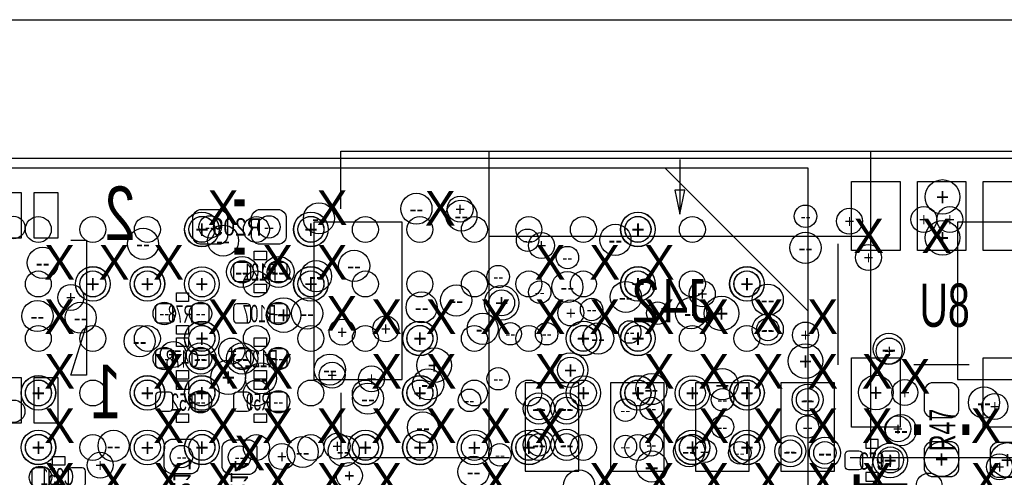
# Model space of a CAD drawing. Extents: x -22 to 398, y -34 to 263.
# Tile 31 of 39: x 34.56 to 49.01, y 28.52 to 35.24. Entities that reach past the tile are written whole.
import ezdxf
from ezdxf.enums import TextEntityAlignment as Align

# ---------------------------------------------------------------- set-up
doc = ezdxf.new("R2010")
doc.units = 0
for name, color, linetype in [('ASSY_BOT', 17, 'CONTINUOUS'), ('ASSY_TOP', 18, 'CONTINUOUS'), ('BOT', 16, 'CONTINUOUS'), ('DRILL', 12, 'CONTINUOUS'), ('OUTLINE', 6, 'CONTINUOUS'), ('SILK_BOT', 13, 'CONTINUOUS'), ('SILK_TOP', 14, 'CONTINUOUS'), ('TOP', 15, 'CONTINUOUS')]:
    doc.layers.add(name, color=color, linetype=linetype)

# ---------------------------------------------------------------- blocks, each defined once
blk = doc.blocks.new('FIGURE_CIRCLE')
blk.add_circle((0, 0), 0.5)

msp = doc.modelspace()

# ---------------------------------------------------------------- linework, layer by layer
at = {"layer": 'BOT'}
for points in [[(34.581592, 32.040576), (34.581592, 32.700976), (34.352992, 32.700976), (34.352992, 32.040576)], [(35.120072, 32.040576), (35.120072, 32.700976), (34.764472, 32.700976), (34.764472, 32.040576)], [(38.874192, 32.269938), (38.874192, 29.958538), (40.169592, 29.958538), (40.169592, 32.269938)], [(48.324008, 32.269938), (48.324008, 29.958538), (49.619408, 29.958538), (49.619408, 32.269938)], [(34.581592, 29.325824), (34.581592, 29.986224), (34.352992, 29.986224), (34.352992, 29.325824)], [(35.120072, 29.325824), (35.120072, 29.986224), (34.764472, 29.986224), (34.764472, 29.325824)], [(42.765472, 28.616402), (42.765472, 29.911802), (41.978072, 29.911802), (41.978072, 28.616402)], [(44.015406, 28.616402), (44.015406, 29.911802), (43.228006, 29.911802), (43.228006, 28.616402)], [(45.26534, 28.616402), (45.26534, 29.911802), (44.47794, 29.911802), (44.47794, 28.616402)], [(46.515528, 28.616402), (46.515528, 29.911802), (45.728128, 29.911802), (45.728128, 28.616402)]]:
    msp.add_lwpolyline(points, close=True, dxfattribs=at)
for points in [[(37.503862, 31.946088), (37.199062, 31.946088, -0.294587), (37.097462, 32.047688), (37.097462, 32.352488, -0.294587), (37.199062, 32.454088), (37.503862, 32.454088, -0.294587), (37.605462, 32.352488), (37.605462, 32.047688, -0.294587)], [(38.367462, 31.946088), (38.062662, 31.946088, -0.294587), (37.961062, 32.047688), (37.961062, 32.352488, -0.294587), (38.062662, 32.454088), (38.367462, 32.454088, -0.294587), (38.469062, 32.352488), (38.469062, 32.047688, -0.294587)], [(37.948362, 31.628588, 0.414214), (37.897562, 31.679388), (37.745162, 31.679388, 0.414214), (37.694362, 31.628588), (37.694362, 31.450788, 0.414214), (37.745162, 31.399988), (37.897562, 31.399988, 0.414214), (37.948362, 31.450788)], [(38.227762, 31.450788, 0.414214), (38.278562, 31.399988), (38.430962, 31.399988, 0.414214), (38.481762, 31.450788), (38.481762, 31.628588, 0.414214), (38.430962, 31.679388), (38.278562, 31.679388, 0.414214), (38.227762, 31.628588)], [(36.805362, 31.018988, 0.414214), (36.754562, 31.069788), (36.602162, 31.069788, 0.414214), (36.551362, 31.018988), (36.551362, 30.841188, 0.414214), (36.602162, 30.790388), (36.754562, 30.790388, 0.414214), (36.805362, 30.841188)], [(37.084762, 30.841188, 0.414214), (37.135562, 30.790388), (37.287962, 30.790388, 0.414214), (37.338762, 30.841188), (37.338762, 31.018988, 0.414214), (37.287962, 31.069788), (37.135562, 31.069788, 0.414214), (37.084762, 31.018988)], [(37.948362, 31.018988, 0.414214), (37.897562, 31.069788), (37.745162, 31.069788, 0.414214), (37.694362, 31.018988), (37.694362, 30.841188, 0.414214), (37.745162, 30.790388), (37.897562, 30.790388, 0.414214), (37.948362, 30.841188)], [(38.227762, 30.841188, 0.414214), (38.278562, 30.790388), (38.430962, 30.790388, 0.414214), (38.481762, 30.841188), (38.481762, 31.018988, 0.414214), (38.430962, 31.069788), (38.278562, 31.069788, 0.414214), (38.227762, 31.018988)], [(36.805362, 30.358588, 0.414214), (36.754562, 30.409388), (36.602162, 30.409388, 0.414214), (36.551362, 30.358588), (36.551362, 30.180788, 0.414214), (36.602162, 30.129988), (36.754562, 30.129988, 0.414214), (36.805362, 30.180788)], [(37.084762, 30.180788, 0.414214), (37.135562, 30.129988), (37.287962, 30.129988, 0.414214), (37.338762, 30.180788), (37.338762, 30.358588, 0.414214), (37.287962, 30.409388), (37.135562, 30.409388, 0.414214), (37.084762, 30.358588)], [(37.948362, 30.358588, 0.414214), (37.897562, 30.409388), (37.745162, 30.409388, 0.414214), (37.694362, 30.358588), (37.694362, 30.180788, 0.414214), (37.745162, 30.129988), (37.897562, 30.129988, 0.414214), (37.948362, 30.180788)], [(38.481762, 30.358588, 0.414214), (38.430962, 30.409388), (38.278562, 30.409388, 0.414214), (38.227762, 30.358588), (38.227762, 30.180788, 0.414214), (38.278562, 30.129988), (38.430962, 30.129988, 0.414214), (38.481762, 30.180788)], [(36.805362, 29.723588, 0.414214), (36.754562, 29.774388), (36.602162, 29.774388, 0.414214), (36.551362, 29.723588), (36.551362, 29.545788, 0.414214), (36.602162, 29.494988), (36.754562, 29.494988, 0.414214), (36.805362, 29.545788)], [(37.084762, 29.545788, 0.414214), (37.135562, 29.494988), (37.287962, 29.494988, 0.414214), (37.338762, 29.545788), (37.338762, 29.723588, 0.414214), (37.287962, 29.774388), (37.135562, 29.774388, 0.414214), (37.084762, 29.723588)], [(37.948362, 29.723588, 0.414214), (37.897562, 29.774388), (37.745162, 29.774388, 0.414214), (37.694362, 29.723588), (37.694362, 29.545788, 0.414214), (37.745162, 29.494988), (37.897562, 29.494988, 0.414214), (37.948362, 29.545788)], [(38.227762, 29.545788, 0.414214), (38.278562, 29.494988), (38.430962, 29.494988, 0.414214), (38.481762, 29.545788), (38.481762, 29.723588, 0.414214), (38.430962, 29.774388), (38.278562, 29.774388, 0.414214), (38.227762, 29.723588)], [(36.6776, 28.6766), (36.6776, 28.9814, -0.294587), (36.7792, 29.083), (37.084, 29.083, -0.294587), (37.1856, 28.9814), (37.1856, 28.6766, -0.294587), (37.084, 28.575), (36.7792, 28.575, -0.294587)], [(38.037262, 28.974288), (38.037262, 28.669488, -0.294587), (37.935662, 28.567888), (37.630862, 28.567888, -0.294587), (37.529262, 28.669488), (37.529262, 28.974288, -0.294587), (37.630862, 29.075888), (37.935662, 29.075888, -0.294587)], [(34.7345, 28.4353, 0.414214), (34.7853, 28.3845), (34.9377, 28.3845, 0.414214), (34.9885, 28.4353), (34.9885, 28.6131, 0.414214), (34.9377, 28.6639), (34.7853, 28.6639, 0.414214), (34.7345, 28.6131)], [(35.2679, 28.4353, 0.414214), (35.3187, 28.3845), (35.4711, 28.3845, 0.414214), (35.5219, 28.4353), (35.5219, 28.6131, 0.414214), (35.4711, 28.6639), (35.3187, 28.6639, 0.414214), (35.2679, 28.6131)]]:
    msp.add_lwpolyline(points, format="xyb", close=True, dxfattribs=at)
at = {"layer": 'OUTLINE'}
msp.add_lwpolyline([(11.8745, 35.2425), (51.676808, 35.2425)], dxfattribs=at)
msp.add_lwpolyline([(14.2875, 33.2105), (52.6415, 33.2105, 0.414203), (53.4035, 33.9725, -0.414224), (54.1655, 34.7345), (54.5465, 34.7345), (54.5465, 33.909, 0.999947), (56.1975, 33.909), (56.1975, 34.7345), (56.5785, 34.7345, -0.414231), (57.3405, 33.9725, 0.414196), (58.1025, 33.2105), (60.8965, 33.2105, -0.414228), (61.7855, 32.3215), (61.7855, 8.6995, -0.414205), (60.8965, 7.8105)], format="xyb", dxfattribs=at)
at = {"layer": 'SILK_BOT'}
for points in [[(39.271702, 32.464248), (39.271702, 33.314132), (49.221898, 33.314132), (49.221898, 32.464248)], [(41.446704, 28.814268), (41.446704, 33.314132)], [(47.046896, 33.314132), (47.046896, 28.814268)], [(44.2468, 33.189164), (44.2468, 32.389318), (44.32173, 32.739076), (44.17187, 32.739076), (44.2468, 32.389318)], [(35.306, 32.004), (35.5346, 32.004), (35.5346, 30.0228), (35.306, 30.0228), (35.5346, 30.7594)], [(41.446704, 32.064198), (47.046896, 32.064198)], [(39.271702, 29.764228), (39.271702, 28.814268), (41.746678, 28.814268)], [(46.746922, 28.814268), (49.221898, 28.814268), (49.221898, 29.764228)]]:
    msp.add_lwpolyline(points, dxfattribs=at)
at = {"layer": 'SILK_BOT', "const_width": 0.1016}
for points in [[(37.859462, 32.555688), (37.707062, 32.555688)], [(37.859462, 31.844488), (37.707062, 31.844488)]]:
    msp.add_lwpolyline(points, dxfattribs=at)
at = {"layer": 'SILK_BOT'}
for points in [[(38.176962, 31.844488), (38.176962, 31.717488), (37.999162, 31.717488), (37.999162, 31.844488)], [(37.033962, 31.234888), (37.033962, 31.107888), (36.856162, 31.107888), (36.856162, 31.234888)], [(38.176962, 31.361888), (38.176962, 31.234888), (37.999162, 31.234888), (37.999162, 31.361888)], [(37.033962, 30.752288), (37.033962, 30.625288), (36.856162, 30.625288), (36.856162, 30.752288)], [(36.856162, 30.447488), (36.856162, 30.574488), (37.033962, 30.574488), (37.033962, 30.447488)], [(38.176962, 30.574488), (38.176962, 30.447488), (37.999162, 30.447488), (37.999162, 30.574488)], [(36.856162, 29.964888), (36.856162, 30.091888), (37.033962, 30.091888), (37.033962, 29.964888)], [(38.176962, 30.091888), (38.176962, 29.964888), (37.999162, 29.964888), (37.999162, 30.091888)], [(36.856162, 29.812488), (36.856162, 29.939488), (37.033962, 29.939488), (37.033962, 29.812488)], [(38.176962, 29.939488), (38.176962, 29.812488), (37.999162, 29.812488), (37.999162, 29.939488)], [(36.856162, 29.329888), (36.856162, 29.456888), (37.033962, 29.456888), (37.033962, 29.329888)], [(38.176962, 29.456888), (38.176962, 29.329888), (37.999162, 29.329888), (37.999162, 29.456888)], [(35.0393, 28.702), (35.0393, 28.829), (35.2171, 28.829), (35.2171, 28.702)]]:
    msp.add_lwpolyline(points, close=True, dxfattribs=at)
at = {"layer": 'SILK_TOP'}
for points in [[(25.129998, 33.062926), (25.129998, 12.062714), (46.13021, 12.062714), (46.13021, 33.062926)], [(44.030138, 33.062926), (46.13021, 30.962854), (46.13021, 33.062926)], [(47.155354, 28.95092), (47.155354, 29.07792), (46.977554, 29.07792), (46.977554, 28.95092)], [(47.155354, 28.46832), (47.155354, 28.59532), (46.977554, 28.59532), (46.977554, 28.46832)]]:
    msp.add_lwpolyline(points, close=True, dxfattribs=at)
for points in [[(46.564804, 31.95447), (46.564804, 30.17647)], [(48.495204, 30.17647), (47.682404, 30.17647)]]:
    msp.add_lwpolyline(points, dxfattribs=at)
at = {"layer": 'SILK_TOP', "const_width": 0.1016}
for points in [[(47.733204, 29.14777), (47.733204, 29.30017)], [(48.444404, 29.14777), (48.444404, 29.30017)]]:
    msp.add_lwpolyline(points, dxfattribs=at)
at = {"layer": 'TOP'}
for points in [[(47.479204, 32.86887), (47.479204, 31.85287), (46.768004, 31.85287), (46.768004, 32.86887)], [(48.444404, 32.86887), (48.444404, 31.85287), (47.733204, 31.85287), (47.733204, 32.86887)], [(49.409604, 32.86887), (49.409604, 31.85287), (48.698404, 31.85287), (48.698404, 32.86887)], [(47.479204, 30.27807), (47.479204, 29.26207), (46.768004, 29.26207), (46.768004, 30.27807)], [(49.409604, 30.27807), (49.409604, 29.26207), (48.698404, 29.26207), (48.698404, 30.27807)]]:
    msp.add_lwpolyline(points, close=True, dxfattribs=at)
for points in [[(48.342804, 29.50337), (48.342804, 29.80817, 0.294587), (48.241204, 29.90977), (47.936404, 29.90977, 0.294587), (47.834804, 29.80817), (47.834804, 29.50337, 0.294587), (47.936404, 29.40177), (48.241204, 29.40177, 0.294587)], [(46.926754, 28.68422, -0.414214), (46.875954, 28.63342), (46.723554, 28.63342, -0.414214), (46.672754, 28.68422), (46.672754, 28.86202, -0.414214), (46.723554, 28.91282), (46.875954, 28.91282, -0.414214), (46.926754, 28.86202)], [(47.206154, 28.86202, -0.414214), (47.256954, 28.91282), (47.409354, 28.91282, -0.414214), (47.460154, 28.86202), (47.460154, 28.68422, -0.414214), (47.409354, 28.63342), (47.256954, 28.63342, -0.414214), (47.206154, 28.68422)], [(48.342804, 28.63977), (48.342804, 28.94457, 0.294587), (48.241204, 29.04617), (47.936404, 29.04617, 0.294587), (47.834804, 28.94457), (47.834804, 28.63977, 0.294587), (47.936404, 28.53817), (48.241204, 28.53817, 0.294587)], [(49.206404, 29.03347), (48.901604, 29.03347, 0.294587), (48.800004, 28.93187), (48.800004, 28.62707, 0.294587), (48.901604, 28.52547), (49.206404, 28.52547, 0.294587), (49.308004, 28.62707), (49.308004, 28.93187, 0.294587)]]:
    msp.add_lwpolyline(points, format="xyb", close=True, dxfattribs=at)
for centre in [(34.830004, 32.16275), (35.630104, 32.16275), (36.430204, 32.16275), (37.23005, 32.16275), (38.03015, 32.16275), (38.829996, 32.16275), (39.630096, 32.16275), (40.430196, 32.16275), (41.230042, 32.16275), (42.030142, 32.16275), (42.829988, 32.16275), (43.630088, 32.16275), (44.430188, 32.16275), (34.830004, 31.362904), (35.630104, 31.362904), (36.430204, 31.362904), (37.23005, 31.362904), (38.03015, 31.362904), (38.829996, 31.362904), (39.630096, 31.362904), (40.430196, 31.362904), (41.230042, 31.362904), (42.030142, 31.362904), (42.829988, 31.362904), (43.630088, 31.362904), (44.430188, 31.362904), (45.230034, 31.362904), (34.830004, 30.562804), (35.630104, 30.562804), (36.430204, 30.562804), (37.23005, 30.562804), (38.03015, 30.562804), (38.829996, 30.562804), (39.630096, 30.562804), (40.430196, 30.562804), (41.230042, 30.562804), (42.030142, 30.562804), (42.829988, 30.562804), (43.630088, 30.562804), (44.430188, 30.562804), (45.230034, 30.562804), (34.830004, 29.762704), (35.630104, 29.762704), (36.430204, 29.762704), (37.23005, 29.762704), (38.03015, 29.762704), (38.829996, 29.762704), (39.630096, 29.762704), (40.430196, 29.762704), (41.230042, 29.762704), (42.030142, 29.762704), (42.829988, 29.762704), (43.630088, 29.762704), (44.430188, 29.762704), (45.230034, 29.762704), (34.830004, 28.962858), (35.630104, 28.962858), (36.430204, 28.962858), (37.23005, 28.962858), (38.03015, 28.962858), (38.829996, 28.962858), (39.630096, 28.962858), (40.430196, 28.962858), (41.230042, 28.962858), (42.030142, 28.962858), (42.829988, 28.962858), (43.630088, 28.962858), (44.430188, 28.962858), (45.230034, 28.962858)]:
    msp.add_circle(centre, 0.1905, dxfattribs=at)

# ---------------------------------------------------------------- block references
at = {"layer": 'DRILL'}
for p, xscale, yscale in [((48.101504, 32.64027), 0.508, 0.508), ((40.37965, 32.46755), 0.4572, 0.4572), ((38.949122, 32.327088), 0.4572, 0.4572), ((41.04005, 32.36595), 0.4572, 0.4572), ((41.021, 32.4612), 0.381, 0.381), ((46.09084, 32.356298), 0.3302, 0.3302), ((37.23005, 32.16275), 0.508, 0.508), ((37.231574, 32.165036), 0.508, 0.508), ((38.829996, 32.16275), 0.508, 0.508), ((38.831774, 32.165036), 0.508, 0.508), ((43.630088, 32.16275), 0.508, 0.508), ((43.632374, 32.165036), 0.508, 0.508), ((46.736, 32.2834), 0.381, 0.381), ((47.8282, 32.3088), 0.381, 0.381), ((48.2092, 32.3088), 0.381, 0.381), ((34.468308, 32.192976), 0.3302, 0.3302), ((37.231574, 32.165036), 0.381, 0.381), ((37.351462, 32.200088), 0.3302, 0.3302), ((38.215062, 32.200088), 0.3302, 0.3302), ((38.831774, 32.165036), 0.381, 0.381), ((43.30065, 32.01035), 0.4572, 0.4572), ((43.632374, 32.165036), 0.381, 0.381), ((48.102012, 32.041338), 0.508, 0.508), ((36.367212, 31.952438), 0.4572, 0.4572), ((37.541454, 31.99892), 0.4572, 0.4572), ((42.0116, 32.004), 0.3302, 0.3302), ((42.2148, 31.9278), 0.381, 0.381), ((46.09084, 31.894018), 0.4572, 0.4572), ((34.894012, 31.673038), 0.4572, 0.4572), ((39.46525, 31.62935), 0.4572, 0.4572), ((42.5958, 31.75), 0.3302, 0.3302), ((47.0154, 31.75), 0.381, 0.381), ((37.821362, 31.539688), 0.4572, 0.4572), ((37.821362, 31.539688), 0.3302, 0.3302), ((38.354762, 31.539688), 0.4572, 0.4572), ((38.354762, 31.539688), 0.3302, 0.3302), ((38.90645, 31.47695), 0.4572, 0.4572), ((35.630104, 31.362904), 0.508, 0.508), ((35.631374, 31.364936), 0.508, 0.508), ((35.631374, 31.364936), 0.381, 0.381), ((36.42995, 31.362904), 0.508, 0.508), ((36.431474, 31.364936), 0.508, 0.508), ((36.431474, 31.364936), 0.381, 0.381), ((37.23005, 31.362904), 0.508, 0.508), ((38.829996, 31.362904), 0.508, 0.508), ((38.831774, 31.364936), 0.508, 0.508), ((38.831774, 31.364936), 0.381, 0.381), ((41.5798, 31.4706), 0.3302, 0.3302), ((42.5958, 31.3182), 0.4572, 0.4572), ((43.630088, 31.362904), 0.508, 0.508), ((43.632374, 31.364936), 0.508, 0.508), ((43.632374, 31.364936), 0.381, 0.381), ((45.230034, 31.362904), 0.508, 0.508), ((45.23232, 31.36519), 0.508, 0.508), ((45.23232, 31.36519), 0.381, 0.381), ((42.1894, 31.242), 0.3302, 0.3302), ((43.45305, 31.17215), 0.4572, 0.4572), ((44.57573, 31.219648), 0.381, 0.381), ((35.306, 31.1658), 0.381, 0.381), ((40.45585, 31.01975), 0.4572, 0.4572), ((40.96385, 31.12135), 0.4572, 0.4572), ((41.630854, 31.08452), 0.508, 0.508), ((41.630854, 31.08452), 0.381, 0.381), ((45.536612, 31.132526), 0.4572, 0.4572), ((34.81705, 30.89275), 0.4572, 0.4572), ((35.45205, 30.86735), 0.4572, 0.4572), ((36.678362, 30.930088), 0.3302, 0.3302), ((37.211762, 30.930088), 0.3302, 0.3302), ((38.430454, 30.90672), 0.508, 0.508), ((38.354762, 30.930088), 0.3302, 0.3302), ((38.77564, 30.930088), 0.4572, 0.4572), ((42.6466, 30.9372), 0.381, 0.381), ((42.9514, 30.988), 0.3302, 0.3302), ((43.92168, 30.933898), 0.3302, 0.3302), ((44.4119, 30.933898), 0.4572, 0.4572), ((44.85894, 30.931358), 0.508, 0.508), ((41.351454, 30.70352), 0.4572, 0.4572), ((37.23005, 30.56255), 0.508, 0.508), ((37.231574, 30.564836), 0.508, 0.508), ((39.288212, 30.657038), 0.381, 0.381), ((39.929054, 30.70352), 0.381, 0.381), ((40.429942, 30.56255), 0.508, 0.508), ((40.431974, 30.564836), 0.508, 0.508), ((41.7576, 30.6324), 0.3302, 0.3302), ((42.291, 30.6324), 0.3302, 0.3302), ((42.829988, 30.56255), 0.508, 0.508), ((42.832274, 30.564836), 0.508, 0.508), ((43.04665, 30.56255), 0.4572, 0.4572), ((43.5102, 30.6578), 0.3302, 0.3302), ((43.630088, 30.56255), 0.508, 0.508), ((43.632374, 30.564836), 0.508, 0.508), ((45.536612, 30.695138), 0.4572, 0.4572), ((45.536612, 30.695138), 0.3302, 0.3302), ((46.09084, 30.613858), 0.381, 0.381), ((36.31692, 30.522418), 0.4572, 0.4572), ((37.231574, 30.564836), 0.381, 0.381), ((40.431974, 30.564836), 0.381, 0.381), ((42.832274, 30.564836), 0.381, 0.381), ((43.632374, 30.564836), 0.381, 0.381), ((36.811204, 30.32887), 0.381, 0.381), ((37.211762, 30.269688), 0.4572, 0.4572), ((37.6682, 30.3784), 0.381, 0.381), ((37.821362, 30.269688), 0.4572, 0.4572), ((47.31385, 30.41015), 0.4572, 0.4572), ((47.3202, 30.3784), 0.381, 0.381), ((36.678362, 30.269688), 0.3302, 0.3302), ((37.211762, 30.269688), 0.3302, 0.3302), ((37.821362, 30.269688), 0.3302, 0.3302), ((38.354762, 30.269688), 0.3302, 0.3302), ((40.640254, 30.17012), 0.508, 0.508), ((42.641012, 30.098238), 0.508, 0.508), ((46.09084, 30.230318), 0.508, 0.508), ((37.617654, 29.99232), 0.508, 0.508), ((39.10965, 30.10535), 0.4572, 0.4572), ((39.1414, 30.0228), 0.381, 0.381), ((42.641012, 30.098238), 0.381, 0.381), ((38.09746, 29.97708), 0.4572, 0.4572), ((39.720012, 29.971238), 0.381, 0.381), ((40.551354, 29.89072), 0.4572, 0.4572), ((41.5798, 29.972), 0.3302, 0.3302), ((44.87164, 29.893006), 0.4572, 0.4572), ((34.830004, 29.762704), 0.508, 0.508), ((34.831274, 29.764736), 0.508, 0.508), ((34.831274, 29.764736), 0.381, 0.381), ((36.42995, 29.762704), 0.508, 0.508), ((36.431474, 29.764736), 0.508, 0.508), ((36.431474, 29.764736), 0.381, 0.381), ((37.23005, 29.762704), 0.508, 0.508), ((37.231574, 29.764736), 0.508, 0.508), ((37.231574, 29.764736), 0.381, 0.381), ((40.429942, 29.762704), 0.508, 0.508), ((40.431974, 29.764736), 0.508, 0.508), ((40.431974, 29.764736), 0.381, 0.381), ((42.829988, 29.762704), 0.508, 0.508), ((43.630088, 29.762704), 0.508, 0.508), ((43.632374, 29.764736), 0.508, 0.508), ((43.632374, 29.764736), 0.381, 0.381), ((43.827954, 29.819854), 0.4572, 0.4572), ((44.430188, 29.762704), 0.508, 0.508), ((44.430188, 29.762704), 0.381, 0.381), ((45.230034, 29.762704), 0.508, 0.508), ((45.232574, 29.764736), 0.508, 0.508), ((45.232574, 29.764736), 0.381, 0.381), ((47.123604, 29.77007), 0.508, 0.508), ((47.5488, 29.7688), 0.381, 0.381), ((37.211762, 29.634688), 0.3302, 0.3302), ((38.354762, 29.634688), 0.3302, 0.3302), ((39.668704, 29.679392), 0.4572, 0.4572), ((41.15816, 29.654754), 0.3302, 0.3302), ((44.87164, 29.664152), 0.3302, 0.3302), ((46.121828, 29.664152), 0.4572, 0.4572), ((46.121828, 29.664152), 0.3302, 0.3302), ((48.71085, 29.62275), 0.4572, 0.4572), ((34.468308, 29.494226), 0.3302, 0.3302), ((42.176954, 29.53512), 0.4572, 0.4572), ((42.176954, 29.53512), 0.3302, 0.3302), ((42.583354, 29.53512), 0.4572, 0.4572), ((42.583354, 29.53512), 0.3302, 0.3302), ((43.446954, 29.50972), 0.3302, 0.3302), ((43.827954, 29.53512), 0.3302, 0.3302), ((48.8696, 29.5656), 0.381, 0.381), ((40.475154, 29.25572), 0.4572, 0.4572), ((44.87164, 29.264102), 0.3302, 0.3302), ((46.121828, 29.264102), 0.3302, 0.3302), ((47.4472, 29.2354), 0.381, 0.381), ((47.49165, 29.21635), 0.4572, 0.4572), ((34.830004, 28.962604), 0.508, 0.508), ((34.831274, 28.964636), 0.508, 0.508), ((35.93465, 28.98775), 0.4572, 0.4572), ((36.42995, 28.962604), 0.508, 0.508), ((37.23005, 28.962604), 0.508, 0.508), ((37.231574, 28.964636), 0.508, 0.508), ((39.629842, 28.962604), 0.508, 0.508), ((39.631874, 28.964636), 0.508, 0.508), ((40.429942, 28.962604), 0.508, 0.508), ((40.431974, 28.964636), 0.508, 0.508), ((41.230042, 28.962604), 0.508, 0.508), ((42.030142, 28.962604), 0.508, 0.508), ((42.032174, 28.964636), 0.508, 0.508), ((42.176954, 29.00172), 0.4572, 0.4572), ((42.583354, 29.00172), 0.4572, 0.4572), ((44.430188, 28.962604), 0.508, 0.508), ((44.432474, 28.964636), 0.508, 0.508), ((45.230034, 28.962858), 0.508, 0.508), ((45.232574, 28.964636), 0.508, 0.508), ((34.831274, 28.964636), 0.381, 0.381), ((37.231574, 28.964636), 0.381, 0.381), ((38.7096, 28.896818), 0.4572, 0.4572), ((39.2176, 28.9814), 0.381, 0.381), ((39.31285, 28.91155), 0.4572, 0.4572), ((39.631874, 28.964636), 0.381, 0.381), ((40.431974, 28.964636), 0.381, 0.381), ((41.230042, 28.962604), 0.381, 0.381), ((42.032174, 28.964636), 0.381, 0.381), ((42.176954, 29.00172), 0.3302, 0.3302), ((42.583354, 29.00172), 0.3302, 0.3302), ((43.446954, 28.97632), 0.3302, 0.3302), ((43.827954, 29.00172), 0.3302, 0.3302), ((44.382436, 28.908502), 0.4572, 0.4572), ((44.432474, 28.964636), 0.381, 0.381), ((44.61764, 28.908502), 0.3302, 0.3302), ((45.232574, 28.964636), 0.381, 0.381), ((45.867828, 28.908502), 0.4572, 0.4572), ((45.867828, 28.908502), 0.3302, 0.3302), ((46.375828, 28.883102), 0.4572, 0.4572), ((36.9316, 28.829), 0.3302, 0.3302), ((37.783262, 28.821888), 0.3302, 0.3302), ((38.4048, 28.829), 0.381, 0.381), ((41.6052, 28.8544), 0.3302, 0.3302), ((43.83405, 28.68295), 0.4572, 0.4572), ((45.12564, 28.883102), 0.3302, 0.3302), ((46.375828, 28.883102), 0.3302, 0.3302), ((47.333154, 28.77312), 0.508, 0.508), ((47.339504, 28.77947), 0.381, 0.381), ((48.088804, 28.79217), 0.508, 0.508), ((49.054004, 28.77947), 0.508, 0.508), ((35.7378, 28.702), 0.381, 0.381), ((41.21785, 28.60675), 0.4572, 0.4572), ((48.93945, 28.677616), 0.381, 0.381), ((34.8615, 28.5242), 0.3302, 0.3302), ((39.3954, 28.5496), 0.381, 0.381), ((42.76725, 28.40355), 0.4572, 0.4572), ((47.9044, 28.3972), 0.381, 0.381)]:
    msp.add_blockref('FIGURE_CIRCLE', p, dxfattribs=dict(at, xscale=xscale, yscale=yscale))

# ---------------------------------------------------------------- texts
at = {"layer": 'ASSY_BOT', "text_generation_flag": 2}
for s, height, width, p in [('R209', 0.254, 0.9, (37.74186, 32.073596)), ('R121', 0.254, 0.6, (38.088062, 31.412688)), ('J42', 0.635, 0.8784, (44.138596, 30.800294)), ('R78', 0.254, 0.6, (36.919154, 30.796738)), ('R107', 0.254, 0.6, (38.0746, 30.801564)), ('C478', 0.254, 0.6, (36.944554, 30.136338)), ('R122', 0.254, 0.6, (38.1, 30.141164)), ('R52', 0.254, 0.6, (36.969954, 29.501338)), ('R59', 0.254, 0.6, (38.062662, 29.507688)), ('C351', 0.254, 0.6, (35.108896, 28.406598))]:
    msp.add_text(s, height=height, dxfattribs=dict(at, width=width)).set_placement(p, align=Align.CENTER)
at = {"layer": 'ASSY_BOT', "text_generation_flag": 2, "width": 0.9}
for s, p in [('C217', (36.811458, 28.431998)), ('C214', (37.652198, 28.409138))]:
    msp.add_text(s, height=0.254, rotation=270, dxfattribs=at).set_placement(p, align=Align.CENTER)
at = {"layer": 'ASSY_TOP'}
for s, height, width, p in [('U8', 0.635, 0.68, (48.133, 30.734)), ('C79', 0.254, 0.6, (47.05985, 28.636214))]:
    msp.add_text(s, height=height, dxfattribs=dict(at, width=width)).set_placement(p, align=Align.CENTER)
at = {"layer": 'ASSY_TOP', "width": 0.666667}
msp.add_text('R47', height=0.381, rotation=90, dxfattribs=at).set_placement((48.28794, 29.219398), align=Align.CENTER)
at = {"layer": 'DRILL'}
for s, height, p in [('X', 0.508, (37.541454, 32.48152)), ('X', 0.508, (39.141654, 32.48152)), ('X', 0.508, (40.729662, 32.473138)), ('+', 0.254, (48.101504, 32.64027)), ('+', 0.1905, (41.021, 32.4612)), ('--', 0.2286, (40.37965, 32.46755)), ('+', 0.1905, (47.8282, 32.3088)), ('+', 0.1905, (48.2092, 32.3088)), ('+', 0.254, (37.23005, 32.16275)), ('+', 0.254, (37.231574, 32.165036)), ('+', 0.1905, (37.231574, 32.165036)), ('+', 0.254, (38.829996, 32.16275)), ('+', 0.254, (38.831774, 32.165036)), ('+', 0.1905, (38.831774, 32.165036)), ('--', 0.2286, (38.949122, 32.327088)), ('--', 0.2286, (41.04005, 32.36595)), ('+', 0.254, (43.630088, 32.16275)), ('+', 0.254, (43.632374, 32.165036)), ('+', 0.1905, (43.632374, 32.165036)), ('--', 0.1651, (46.09084, 32.356298)), ('+', 0.1905, (46.736, 32.2834)), ('X', 0.508, (47.017686, 32.07004)), ('X', 0.508, (48.01743, 32.07004)), ('--', 0.1651, (37.351462, 32.200088)), ('--', 0.1651, (38.215062, 32.200088)), ('+', 0.254, (48.102012, 32.041338)), ('--', 0.2286, (37.541454, 31.99892)), ('--', 0.1651, (42.0116, 32.004)), ('+', 0.1905, (42.2148, 31.9278)), ('--', 0.2286, (43.30065, 32.01035)), ('X', 0.508, (35.141154, 31.68142)), ('X', 0.508, (35.941254, 31.68142)), ('--', 0.2286, (36.367212, 31.952438)), ('X', 0.508, (36.741354, 31.68142)), ('X', 0.508, (38.341554, 31.68142)), ('X', 0.508, (39.141654, 31.68142)), ('X', 0.508, (42.342054, 31.68142)), ('X', 0.508, (43.142154, 31.68142)), ('X', 0.508, (43.942254, 31.68142)), ('--', 0.2286, (46.09084, 31.894018)), ('+', 0.1905, (47.0154, 31.75)), ('--', 0.2286, (34.894012, 31.673038)), ('--', 0.1651, (42.5958, 31.75)), ('--', 0.2286, (37.821362, 31.539688)), ('--', 0.1651, (37.821362, 31.539688)), ('--', 0.2286, (38.354762, 31.539688)), ('--', 0.1651, (38.354762, 31.539688)), ('--', 0.2286, (39.46525, 31.62935)), ('+', 0.254, (35.630104, 31.362904)), ('+', 0.254, (35.631374, 31.364936)), ('+', 0.1905, (35.631374, 31.364936)), ('+', 0.254, (36.42995, 31.362904)), ('+', 0.254, (36.431474, 31.364936)), ('+', 0.1905, (36.431474, 31.364936)), ('+', 0.254, (37.23005, 31.362904)), ('+', 0.254, (38.829996, 31.362904)), ('+', 0.254, (38.831774, 31.364936)), ('+', 0.1905, (38.831774, 31.364936)), ('--', 0.2286, (38.90645, 31.47695)), ('--', 0.1651, (41.5798, 31.4706)), ('+', 0.254, (43.630088, 31.362904)), ('+', 0.254, (43.632374, 31.364936)), ('+', 0.1905, (43.632374, 31.364936)), ('+', 0.254, (45.230034, 31.362904)), ('+', 0.254, (45.23232, 31.36519)), ('+', 0.1905, (45.23232, 31.36519)), ('+', 0.1905, (35.306, 31.1658)), ('--', 0.1651, (42.1894, 31.242)), ('--', 0.2286, (42.5958, 31.3182)), ('+', 0.1905, (44.57573, 31.219648)), ('X', 0.508, (35.141154, 30.88132)), ('X', 0.508, (37.541454, 30.88132)), ('X', 0.508, (39.28364, 30.930088)), ('X', 0.508, (39.941754, 30.88132)), ('X', 0.508, (40.741854, 30.88132)), ('--', 0.2286, (40.96385, 31.12135)), ('X', 0.508, (41.541954, 30.88132)), ('+', 0.254, (41.630854, 31.08452)), ('+', 0.1905, (41.630854, 31.08452)), ('X', 0.508, (42.342054, 30.88132)), ('X', 0.508, (43.142154, 30.88132)), ('--', 0.2286, (43.45305, 31.17215)), ('X', 0.508, (43.942254, 30.88132)), ('X', 0.508, (44.742354, 30.88132)), ('X', 0.508, (45.542454, 30.88132)), ('--', 0.2286, (45.536612, 31.132526)), ('X', 0.508, (46.342554, 30.88132)), ('+', 0.254, (38.430454, 30.90672)), ('--', 0.2286, (40.45585, 31.01975)), ('+', 0.1905, (42.6466, 30.9372)), ('--', 0.1651, (42.9514, 30.988)), ('+', 0.254, (44.85894, 30.931358)), ('--', 0.2286, (34.81705, 30.89275)), ('--', 0.2286, (35.45205, 30.86735)), ('--', 0.1651, (36.678362, 30.930088)), ('--', 0.1651, (37.211762, 30.930088)), ('--', 0.1651, (38.354762, 30.930088)), ('--', 0.2286, (38.77564, 30.930088)), ('--', 0.1651, (43.92168, 30.933898)), ('--', 0.2286, (44.4119, 30.933898)), ('+', 0.254, (37.23005, 30.56255)), ('+', 0.254, (37.231574, 30.564836)), ('+', 0.1905, (39.288212, 30.657038)), ('+', 0.1905, (39.929054, 30.70352)), ('+', 0.254, (40.429942, 30.56255)), ('+', 0.254, (40.431974, 30.564836)), ('--', 0.2286, (41.351454, 30.70352)), ('+', 0.254, (42.829988, 30.56255)), ('+', 0.254, (42.832274, 30.564836)), ('--', 0.1651, (43.5102, 30.6578)), ('+', 0.254, (43.630088, 30.56255)), ('+', 0.254, (43.632374, 30.564836)), ('--', 0.2286, (45.536612, 30.695138)), ('--', 0.1651, (45.536612, 30.695138)), ('+', 0.1905, (46.09084, 30.613858)), ('--', 0.2286, (36.31692, 30.522418)), ('+', 0.1905, (37.231574, 30.564836)), ('+', 0.1905, (40.431974, 30.564836)), ('--', 0.1651, (41.7576, 30.6324)), ('--', 0.1651, (42.291, 30.6324)), ('+', 0.1905, (42.832274, 30.564836)), ('--', 0.2286, (43.04665, 30.56255)), ('+', 0.1905, (43.632374, 30.564836)), ('+', 0.1905, (36.811204, 30.32887)), ('+', 0.1905, (37.6682, 30.3784)), ('--', 0.2286, (47.31385, 30.41015)), ('+', 0.1905, (47.3202, 30.3784)), ('X', 0.508, (35.141154, 30.08122)), ('X', 0.508, (36.741354, 30.08122)), ('--', 0.1651, (36.678362, 30.269688)), ('--', 0.2286, (37.211762, 30.269688)), ('--', 0.1651, (37.211762, 30.269688)), ('X', 0.508, (37.541454, 30.08122)), ('--', 0.2286, (37.821362, 30.269688)), ('--', 0.1651, (37.821362, 30.269688)), ('X', 0.508, (38.341554, 30.08122)), ('--', 0.1651, (38.354762, 30.269688)), ('X', 0.508, (39.941754, 30.08122)), ('X', 0.508, (40.741854, 30.08122)), ('+', 0.254, (40.640254, 30.17012)), ('X', 0.508, (42.342054, 30.08122)), ('X', 0.508, (43.942254, 30.08122)), ('X', 0.508, (44.742354, 30.08122)), ('X', 0.508, (45.542454, 30.08122)), ('+', 0.254, (46.09084, 30.230318)), ('X', 0.508, (46.342554, 30.08122)), ('X', 0.508, (47.142654, 30.08122)), ('X', 0.508, (47.696628, 30.006798)), ('+', 0.254, (37.617654, 29.99232)), ('--', 0.2286, (39.10965, 30.10535)), ('+', 0.1905, (39.1414, 30.0228)), ('+', 0.254, (42.641012, 30.098238)), ('+', 0.1905, (42.641012, 30.098238)), ('--', 0.2286, (38.09746, 29.97708)), ('+', 0.1905, (39.720012, 29.971238)), ('--', 0.1651, (41.5798, 29.972)), ('+', 0.254, (34.830004, 29.762704)), ('+', 0.254, (34.831274, 29.764736)), ('+', 0.1905, (34.831274, 29.764736)), ('+', 0.254, (36.42995, 29.762704)), ('+', 0.254, (36.431474, 29.764736)), ('+', 0.1905, (36.431474, 29.764736)), ('+', 0.254, (37.23005, 29.762704)), ('+', 0.254, (37.231574, 29.764736)), ('+', 0.1905, (37.231574, 29.764736)), ('+', 0.254, (40.429942, 29.762704)), ('+', 0.254, (40.431974, 29.764736)), ('+', 0.1905, (40.431974, 29.764736)), ('--', 0.2286, (40.551354, 29.89072)), ('+', 0.254, (42.829988, 29.762704)), ('+', 0.254, (43.630088, 29.762704)), ('+', 0.254, (43.632374, 29.764736)), ('+', 0.1905, (43.632374, 29.764736)), ('--', 0.2286, (43.827954, 29.819854)), ('+', 0.254, (44.430188, 29.762704)), ('+', 0.1905, (44.430188, 29.762704)), ('--', 0.2286, (44.87164, 29.893006)), ('+', 0.254, (45.230034, 29.762704)), ('+', 0.254, (45.232574, 29.764736)), ('+', 0.1905, (45.232574, 29.764736)), ('+', 0.254, (47.123604, 29.77007)), ('+', 0.1905, (47.5488, 29.7688)), ('--', 0.2286, (39.668704, 29.679392)), ('--', 0.1651, (41.15816, 29.654754)), ('--', 0.1651, (44.87164, 29.664152)), ('--', 0.2286, (46.121828, 29.664152)), ('--', 0.1651, (46.121828, 29.664152)), ('+', 0.1905, (48.8696, 29.5656)), ('X', 0.508, (35.141154, 29.28112)), ('X', 0.508, (36.741354, 29.28112)), ('--', 0.1651, (37.211762, 29.634688)), ('X', 0.508, (37.541454, 29.28112)), ('X', 0.508, (38.341554, 29.28112)), ('--', 0.1651, (38.354762, 29.634688)), ('X', 0.508, (39.141654, 29.28112)), ('X', 0.508, (39.941754, 29.28112)), ('X', 0.508, (40.741854, 29.28112)), ('X', 0.508, (41.541954, 29.28112)), ('--', 0.2286, (42.176954, 29.53512)), ('--', 0.1651, (42.176954, 29.53512)), ('X', 0.508, (42.342054, 29.28112)), ('--', 0.2286, (42.583354, 29.53512)), ('--', 0.1651, (42.583354, 29.53512)), ('--', 0.1651, (43.446954, 29.50972)), ('X', 0.508, (43.942254, 29.28112)), ('--', 0.1651, (43.827954, 29.53512)), ('X', 0.508, (44.742354, 29.28112)), ('X', 0.508, (45.542454, 29.28112)), ('X', 0.508, (46.342554, 29.28112)), ('X', 0.508, (47.142654, 29.28112)), ('X', 0.508, (48.742854, 29.28112)), ('--', 0.2286, (48.71085, 29.62275)), ('--', 0.2286, (40.475154, 29.25572)), ('--', 0.1651, (44.87164, 29.264102)), ('--', 0.1651, (46.121828, 29.264102)), ('+', 0.1905, (47.4472, 29.2354)), ('--', 0.2286, (47.49165, 29.21635)), ('+', 0.254, (34.830004, 28.962604)), ('+', 0.254, (34.831274, 28.964636)), ('+', 0.254, (36.42995, 28.962604)), ('+', 0.254, (37.23005, 28.962604)), ('+', 0.254, (37.231574, 28.964636)), ('X', 0.508, (37.93236, 28.881578)), ('+', 0.254, (39.629842, 28.962604)), ('+', 0.254, (39.631874, 28.964636)), ('+', 0.254, (40.429942, 28.962604)), ('+', 0.254, (40.431974, 28.964636)), ('+', 0.254, (41.230042, 28.962604)), ('+', 0.254, (42.030142, 28.962604)), ('+', 0.254, (42.032174, 28.964636)), ('+', 0.254, (44.430188, 28.962604)), ('+', 0.254, (44.432474, 28.964636)), ('+', 0.254, (45.230034, 28.962858)), ('+', 0.254, (45.232574, 28.964636)), ('+', 0.1905, (34.831274, 28.964636)), ('--', 0.2286, (35.93465, 28.98775)), ('+', 0.1905, (37.231574, 28.964636)), ('+', 0.1905, (39.2176, 28.9814)), ('+', 0.1905, (39.631874, 28.964636)), ('+', 0.1905, (40.431974, 28.964636)), ('+', 0.1905, (41.230042, 28.962604)), ('+', 0.1905, (42.032174, 28.964636)), ('--', 0.2286, (42.176954, 29.00172)), ('--', 0.1651, (42.176954, 29.00172)), ('--', 0.2286, (42.583354, 29.00172)), ('--', 0.1651, (42.583354, 29.00172)), ('--', 0.1651, (43.446954, 28.97632)), ('--', 0.1651, (43.827954, 29.00172)), ('+', 0.1905, (44.432474, 28.964636)), ('+', 0.1905, (45.232574, 28.964636)), ('+', 0.1905, (35.7378, 28.702)), ('--', 0.1651, (36.9316, 28.829)), ('--', 0.1651, (37.783262, 28.821888)), ('+', 0.1905, (38.4048, 28.829)), ('--', 0.2286, (38.7096, 28.896818)), ('--', 0.2286, (39.31285, 28.91155)), ('--', 0.1651, (41.6052, 28.8544)), ('--', 0.2286, (44.382436, 28.908502)), ('--', 0.1651, (44.61764, 28.908502)), ('--', 0.1651, (45.12564, 28.883102)), ('--', 0.2286, (45.867828, 28.908502)), ('--', 0.1651, (45.867828, 28.908502)), ('--', 0.2286, (46.375828, 28.883102)), ('--', 0.1651, (46.375828, 28.883102)), ('+', 0.254, (47.333154, 28.77312)), ('+', 0.1905, (47.339504, 28.77947)), ('+', 0.254, (48.088804, 28.79217)), ('+', 0.254, (49.054004, 28.77947)), ('X', 0.508, (35.141154, 28.48102)), ('X', 0.508, (35.929062, 28.472638)), ('X', 0.508, (36.741354, 28.48102)), ('X', 0.508, (37.541454, 28.48102)), ('X', 0.508, (38.341554, 28.48102)), ('X', 0.508, (39.141654, 28.48102)), ('X', 0.508, (39.941754, 28.48102)), ('X', 0.508, (41.541954, 28.48102)), ('X', 0.508, (43.142154, 28.48102)), ('--', 0.2286, (43.83405, 28.68295)), ('X', 0.508, (43.942254, 28.48102)), ('X', 0.508, (44.742354, 28.48102)), ('X', 0.508, (45.542454, 28.48102)), ('X', 0.508, (46.342554, 28.48102)), ('X', 0.508, (47.142654, 28.48102)), ('X', 0.508, (48.742854, 28.48102)), ('+', 0.1905, (48.93945, 28.677616)), ('+', 0.1905, (39.3954, 28.5496)), ('--', 0.2286, (41.21785, 28.60675))]:
    msp.add_text(s, height=height, dxfattribs=at).set_placement(p, align=Align.MIDDLE_CENTER)
at = {"layer": 'SILK_BOT', "text_generation_flag": 2, "width": 0.774194}
for s, p in [('2', (36.030154, 32.007302)), ('1', (35.826954, 29.391102))]:
    msp.add_text(s, height=0.7874, dxfattribs=at).set_placement(p, align=Align.CENTER)
msp.add_text('1', height=0.7874, rotation=270, dxfattribs=at).set_placement((46.79823, 28.383738), align=Align.CENTER)

doc.saveas('drawing.dxf')
